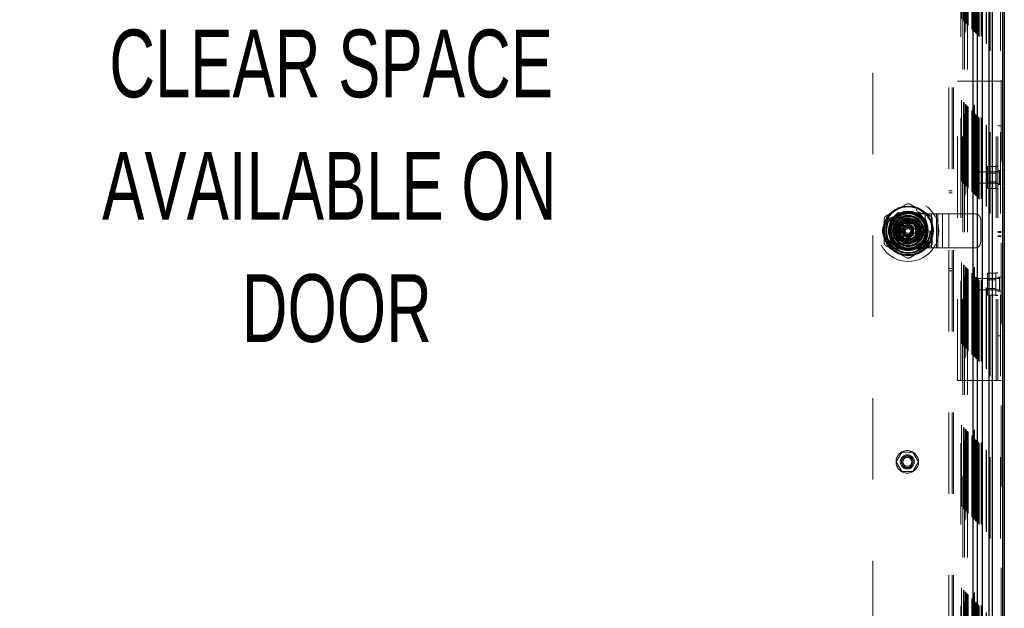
# Model space of a CAD drawing. Header units: inches. Extents: x 0.2 to 10.8, y 0.2 to 8.2.
# Tile 70 of 145: x 3.6 to 4.8, y 3.6 to 4.3. Entities that reach past the tile are written whole.
import ezdxf

# ---------------------------------------------------------------- set-up
doc = ezdxf.new("R2010")
doc.units = ezdxf.units.IN
doc.header["$MEASUREMENT"] = 0
doc.linetypes.add('HIDDEN', pattern=[0.075, 0.05, -0.025])
doc.layers.add('DIMENSIONS', color=140, linetype='Continuous')
doc.styles.add('SLDTEXTSTYLE0', font='TXT', dxfattribs={"width": 0.7})

# ---------------------------------------------------------------- blocks, each defined once
blk = doc.blocks.new('SW_NOTE_0')
at = {"layer": 'DIMENSIONS', "color": 0, "attachment_point": 2, "style": 'SLDTEXTSTYLE0'}
for s, insert, char_height in [('CLEAR SPACE', (0.3711, 0.1074), 0.083333), ('AVAILABLE ON', (0.3688, -0.0431), 0.083333), ('DOOR', (0.3781, -0.1935), 0.08333)]:
    blk.add_mtext(s, dxfattribs=dict(at, insert=insert, char_height=char_height))

msp = doc.modelspace()

# ---------------------------------------------------------------- linework, layer by layer
at = {"color": 7, "linetype": 'HIDDEN', "lineweight": 18}
for p, q in [((4.8216722, 3.0817514), (4.8216722, 5.0448509)), ((4.822258, 5.0456377), (4.822258, 3.0817514)), ((4.8075407, 3.0817514), (4.8075407, 5.0386959)), ((4.8089549, 3.0817514), (4.8089549, 5.0388685)), ((4.7937429, 3.1009119), (4.7937429, 5.0198012)), ((4.7943463, 3.1003108), (4.7943463, 5.0204034)), ((4.7954811, 3.0991544), (4.7954811, 5.0215598)), ((4.7977254, 3.0996872), (4.7977254, 5.0210269)), ((4.7984808, 3.099616), (4.7984808, 5.0210982)), ((4.8038163, 3.0908408), (4.8038163, 5.0298734)), ((4.8044322, 3.0902345), (4.8044322, 5.030482)), ((4.7806813, 5.006745), (4.7806813, 3.1139491)), ((4.7807131, 3.113944), (4.7807131, 5.0067702)), ((4.7809909, 3.1136662), (4.7809909, 5.007048)), ((4.7809909, 5.007048), (4.7809909, 3.1136662)), ((4.7812686, 3.1133884), (4.7812686, 5.0073257)), ((4.7818242, 3.1128329), (4.7818242, 5.0078813)), ((4.7864135, 3.1082436), (4.7864135, 5.0124706)), ((4.7869006, 3.1077564), (4.7869006, 5.0129577)), ((4.7874551, 5.01354), (4.7874551, 3.1071742)), ((4.7877689, 3.1068882), (4.7877689, 5.013826)), ((4.7885187, 5.0145737), (4.7885187, 3.106142)), ((4.7893148, 3.1053422), (4.7893148, 5.015372)), ((4.7894042, 5.0154627), (4.7894042, 3.1052517)), ((4.7894247, 3.1052107), (4.7894247, 5.0155034)), ((4.7909325, 3.1037177), (4.7909325, 5.0169879)), ((4.791204, 3.103453), (4.791204, 5.0172611)), ((4.7913038, 3.1033533), (4.7913038, 5.0173609)), ((4.7918464, 3.1028106), (4.7918464, 5.0179036)), ((4.7729319, 4.9989881), (4.7729319, 3.1217266)), ((4.7734175, 3.1212395), (4.7734175, 4.9994746)), ((4.7761445, 3.1185126), (4.7761445, 5.0022016)), ((4.7766598, 3.1179972), (4.7766598, 5.002717)), ((4.7771314, 5.0032015), (4.7771314, 3.1175133)), ((4.7782131, 5.0042702), (4.7782131, 3.116444)), ((4.7784052, 3.1162519), (4.7784052, 5.0044623)), ((4.7790247, 3.1156324), (4.7790247, 5.0050818)), ((4.7791853, 3.1154718), (4.7791853, 5.0052424)), ((4.7791853, 3.1154718), (4.7791853, 5.0052424)), ((4.7578691, 3.1366959), (4.7578691, 4.9839737)), ((4.7618691, 3.1366959), (4.7618691, 4.9839737)), ((4.7638691, 3.1366959), (4.7638691, 4.9839737)), ((4.7638691, 3.1366959), (4.7638691, 4.9839737)), ((4.775087, 4.9586626), (4.775087, 3.1620515)), ((4.775087, 4.9586626), (4.775087, 3.1620515)), ((4.777087, 4.9586626), (4.777087, 3.1620515)), ((4.781087, 4.9586626), (4.781087, 3.1620515)), ((4.6644203, 4.854496), (4.6644203, 3.2662182)), ((4.7688135, 4.244307), (4.7728135, 4.244307)), ((4.7688135, 3.8764181), (4.7688135, 4.244307)), ((4.7728135, 3.8764181), (4.7728135, 4.244307)), ((4.7748135, 4.244307), (4.7728135, 4.244307)), ((4.7748135, 3.8764181), (4.7748135, 4.244307)), ((4.7748135, 3.8764181), (4.7748135, 4.244307)), ((4.816258, 4.244307), (4.7748135, 4.244307)), ((4.816258, 3.8764181), (4.816258, 4.244307)), ((4.822258, 4.244307), (4.816258, 4.244307)), ((4.816258, 3.8764181), (4.816258, 4.244307)), ((4.818258, 3.8764181), (4.818258, 4.244307)), ((4.822258, 4.1894806), (4.818258, 4.1894806)), ((4.815758, 4.1396376), (4.8054802, 4.1396376)), ((4.8054802, 4.1396376), (4.8054802, 4.1328056)), ((4.815758, 4.1120848), (4.815758, 4.1398626)), ((4.818258, 4.1398626), (4.815758, 4.1398626)), ((4.822258, 4.1346542), (4.818258, 4.1346542)), ((4.8205219, 4.1346542), (4.8205219, 4.1172931)), ((4.7875358, 4.1329181), (4.7875358, 4.1190292)), ((4.8205219, 4.1329181), (4.7875358, 4.1329181)), ((4.815758, 4.1328056), (4.8054802, 4.1328056)), ((4.8054802, 4.1328056), (4.8054802, 4.1191417)), ((4.815758, 4.1314153), (4.8054802, 4.1314153)), ((4.818258, 4.1333348), (4.815758, 4.1333348)), ((4.7618691, 4.1096681), (4.7578691, 4.1096681)), ((4.7875358, 4.1190292), (4.8205219, 4.1190292)), ((4.8054802, 4.120532), (4.815758, 4.120532)), ((4.815758, 4.1191417), (4.8054802, 4.1191417)), ((4.8054802, 4.1191417), (4.8054802, 4.1123097)), ((4.815758, 4.1123097), (4.8054802, 4.1123097)), ((4.815758, 4.1186126), (4.818258, 4.1186126)), ((4.815758, 4.1120848), (4.818258, 4.1120848)), ((4.822258, 4.1172931), (4.818258, 4.1172931)), ((4.7578691, 4.1068903), (4.7618691, 4.1068903)), ((4.7175465, 4.0855541), (4.7189679, 4.088016)), ((4.7175465, 4.0855541), (4.7251233, 4.0811796)), ((4.7265447, 4.0836415), (4.7189679, 4.088016)), ((4.6950594, 4.0823293), (4.6859203, 4.0731902)), ((4.6859203, 4.0731902), (4.6859203, 4.0475239)), ((4.6951593, 4.0822294), (4.6860203, 4.0730903)), ((4.7207257, 4.0823293), (4.6950594, 4.0823293)), ((4.7208256, 4.0822294), (4.6951593, 4.0822294)), ((4.7180156, 4.0821294), (4.6979694, 4.0821294)), ((4.7079914, 4.0810916), (4.7288247, 4.0810916)), ((4.7298648, 4.0731902), (4.7207257, 4.0823293)), ((4.7251233, 4.0811796), (4.7265447, 4.0836415)), ((4.7288247, 4.0394249), (4.7288247, 4.0810916)), ((4.7288247, 4.0810916), (4.7442757, 4.0810916)), ((4.7288247, 4.0394249), (4.7288247, 4.0810916)), ((4.7299647, 4.0730903), (4.7298648, 4.0731902)), ((4.7298648, 4.0475239), (4.7298648, 4.0731902)), ((4.7365502, 4.0394249), (4.7365502, 4.0810916)), ((4.7425876, 4.0394249), (4.7425876, 4.0810916)), ((4.7442757, 4.0394249), (4.7442757, 4.0810916)), ((4.7442757, 4.0810916), (4.7503131, 4.0810916)), ((4.7503131, 4.0394249), (4.7503131, 4.0810916)), ((4.7503131, 4.0810916), (4.7580386, 4.0810916)), ((4.7580386, 4.0394249), (4.7580386, 4.0810916)), ((4.7580386, 4.0810916), (4.7902136, 4.0810916)), ((4.7580386, 4.0394249), (4.7580386, 4.0810916)), ((4.7971581, 4.0463693), (4.7971581, 4.0741471)), ((4.6784649, 4.0558827), (4.6784649, 4.0646316)), ((4.6784649, 4.0646316), (4.6813077, 4.0646316)), ((4.6813077, 4.0558827), (4.6813077, 4.0646316)), ((4.6860203, 4.0730903), (4.6860203, 4.047424)), ((4.6861202, 4.0702803), (4.6861202, 4.050234)), ((4.6953645, 4.0602571), (4.7016785, 4.0711933)), ((4.7026338, 4.0624444), (4.6966273, 4.0624444)), ((4.6992414, 4.0690082), (4.6992414, 4.0515082)), ((4.7167414, 4.0690082), (4.6992414, 4.0690082)), ((4.6992436, 4.0666349), (4.6992436, 4.0538794)), ((4.7143702, 4.069006), (4.7016147, 4.069006)), ((4.7016785, 4.0711933), (4.7143065, 4.0711933)), ((4.7026338, 4.0624444), (4.7026338, 4.0580699)), ((4.7030712, 4.0624444), (4.7026338, 4.0624444)), ((4.7030712, 4.0624444), (4.7030712, 4.0580699)), ((4.7032634, 4.0624444), (4.7030712, 4.0624444)), ((4.7039727, 4.0624444), (4.7032634, 4.0624444)), ((4.7032634, 4.0624444), (4.7032634, 4.0580699)), ((4.7044366, 4.0624444), (4.7039727, 4.0624444)), ((4.7039727, 4.0624444), (4.7039727, 4.0580699)), ((4.7044366, 4.0624444), (4.7044366, 4.0580699)), ((4.7066802, 4.0624444), (4.7044366, 4.0624444)), ((4.7066802, 4.0668188), (4.7066802, 4.0656158)), ((4.7066802, 4.0668188), (4.7093048, 4.0668188)), ((4.7066802, 4.0656158), (4.7093048, 4.0656158)), ((4.7066802, 4.0656158), (4.7066802, 4.0651784)), ((4.7066802, 4.0651784), (4.7093048, 4.0651784)), ((4.7066802, 4.0651784), (4.7066802, 4.0649862)), ((4.7066802, 4.0649862), (4.7066802, 4.064277)), ((4.7066802, 4.0649862), (4.7093048, 4.0649862)), ((4.7066802, 4.064277), (4.7066802, 4.063813)), ((4.7066802, 4.064277), (4.7093048, 4.064277)), ((4.7066802, 4.063813), (4.7093048, 4.063813)), ((4.7066802, 4.063813), (4.7066802, 4.0624444)), ((4.7093048, 4.0668188), (4.7093048, 4.0656158)), ((4.7093048, 4.0656158), (4.7093048, 4.0651784)), ((4.7093048, 4.0651784), (4.7093048, 4.0649862)), ((4.7093048, 4.0649862), (4.7093048, 4.064277)), ((4.7093048, 4.064277), (4.7093048, 4.063813)), ((4.7093048, 4.063813), (4.7093048, 4.0624444)), ((4.7115483, 4.0624444), (4.7093048, 4.0624444)), ((4.7115483, 4.0624444), (4.7115483, 4.0580699)), ((4.7120123, 4.0624444), (4.7115483, 4.0624444)), ((4.7127216, 4.0624444), (4.7120123, 4.0624444)), ((4.7120123, 4.0624444), (4.7120123, 4.0580699)), ((4.7127216, 4.0624444), (4.7127216, 4.0580699)), ((4.7129138, 4.0624444), (4.7127216, 4.0624444)), ((4.7129138, 4.0624444), (4.7129138, 4.0580699)), ((4.7133512, 4.0624444), (4.7129138, 4.0624444)), ((4.7133512, 4.0624444), (4.7133512, 4.0580699)), ((4.7193577, 4.0624444), (4.7133512, 4.0624444)), ((4.7143065, 4.0711933), (4.7206204, 4.0602571)), ((4.7167414, 4.0515082), (4.7167414, 4.0690082)), ((4.7167414, 4.0538794), (4.7167414, 4.0666349)), ((4.7261244, 4.0663814), (4.717053, 4.0663814)), ((4.7193577, 4.0624444), (4.7192979, 4.0625478)), ((4.7217414, 4.0541471), (4.7217414, 4.0663693)), ((4.7234081, 4.0647027), (4.7217414, 4.0663693)), ((4.7217414, 4.0663693), (4.7284081, 4.0663693)), ((4.7234081, 4.0558138), (4.7234081, 4.0647027)), ((4.7234081, 4.0647027), (4.7267414, 4.0647027)), ((4.7267414, 4.0647027), (4.7284081, 4.0663693)), ((4.7267414, 4.0647027), (4.7267414, 4.0558138)), ((4.7284081, 4.0663693), (4.7284081, 4.0541471)), ((4.7298648, 4.050234), (4.7298648, 4.0702803)), ((4.7299647, 4.047424), (4.7299647, 4.0730903)), ((4.6784649, 4.0558827), (4.6813077, 4.0558827)), ((4.7016785, 4.049321), (4.6953645, 4.0602571)), ((4.7026338, 4.0580699), (4.6966273, 4.0580699)), ((4.6992414, 4.0515082), (4.7167414, 4.0515082)), ((4.7016147, 4.0515082), (4.7143702, 4.0515082)), ((4.7143065, 4.049321), (4.7016785, 4.049321)), ((4.7018683, 4.0511966), (4.7018683, 4.0421252)), ((4.7030712, 4.0580699), (4.7026338, 4.0580699)), ((4.7032634, 4.0580699), (4.7030712, 4.0580699)), ((4.7039727, 4.0580699), (4.7032634, 4.0580699)), ((4.7044366, 4.0580699), (4.7039727, 4.0580699)), ((4.7066802, 4.0580699), (4.7044366, 4.0580699)), ((4.7066802, 4.0580699), (4.7066802, 4.0567013)), ((4.7066802, 4.0567013), (4.7093048, 4.0567013)), ((4.7066802, 4.0567013), (4.7066802, 4.0562373)), ((4.7066802, 4.0562373), (4.7066802, 4.0555281)), ((4.7066802, 4.0562373), (4.7093048, 4.0562373)), ((4.7066802, 4.0555281), (4.7093048, 4.0555281)), ((4.7066802, 4.0555281), (4.7066802, 4.0553359)), ((4.7066802, 4.0553359), (4.7093048, 4.0553359)), ((4.7066802, 4.0553359), (4.7066802, 4.0548984)), ((4.7066802, 4.0548984), (4.7093048, 4.0548984)), ((4.7066802, 4.0548984), (4.7066802, 4.0536954)), ((4.7066802, 4.0536954), (4.7093048, 4.0536954)), ((4.7093048, 4.0580699), (4.7093048, 4.0567013)), ((4.7115483, 4.0580699), (4.7093048, 4.0580699)), ((4.7093048, 4.0567013), (4.7093048, 4.0562373)), ((4.7093048, 4.0562373), (4.7093048, 4.0555281)), ((4.7093048, 4.0555281), (4.7093048, 4.0553359)), ((4.7093048, 4.0553359), (4.7093048, 4.0548984)), ((4.7093048, 4.0548984), (4.7093048, 4.0536954)), ((4.7120123, 4.0580699), (4.7115483, 4.0580699)), ((4.7127216, 4.0580699), (4.7120123, 4.0580699)), ((4.7129138, 4.0580699), (4.7127216, 4.0580699)), ((4.7133512, 4.0580699), (4.7129138, 4.0580699)), ((4.7193577, 4.0580699), (4.7133512, 4.0580699)), ((4.7206204, 4.0602571), (4.7143065, 4.049321)), ((4.7192979, 4.0579664), (4.7193577, 4.0580699)), ((4.7234081, 4.0558138), (4.7217414, 4.0541471)), ((4.7284081, 4.0541471), (4.7217414, 4.0541471)), ((4.7267414, 4.0558138), (4.7234081, 4.0558138)), ((4.7267414, 4.0558138), (4.7284081, 4.0541471)), ((4.822258, 4.0594407), (4.818258, 4.0594407)), ((4.822258, 4.0591738), (4.818258, 4.0591738)), ((4.822258, 4.0590136), (4.818258, 4.0590136)), ((4.822258, 4.0584668), (4.818258, 4.0584668)), ((4.822258, 4.0581809), (4.818258, 4.0581809)), ((4.822258, 4.0541242), (4.818258, 4.0541242)), ((4.822258, 4.053441), (4.818258, 4.053441)), ((4.818258, 4.0532959), (4.822258, 4.0532959)), ((4.822258, 4.0531848), (4.818258, 4.0531848)), ((4.6859203, 4.0475239), (4.6950594, 4.0383849)), ((4.6950594, 4.0383849), (4.6951593, 4.0382849)), ((4.6950594, 4.0383849), (4.7207257, 4.0383849)), ((4.6951593, 4.0382849), (4.7208256, 4.0382849)), ((4.6979694, 4.0383849), (4.7180156, 4.0383849)), ((4.7079914, 4.0394249), (4.7288247, 4.0394249)), ((4.7251233, 4.0393346), (4.7175465, 4.0349602)), ((4.7265447, 4.0368727), (4.7189679, 4.0324983)), ((4.7207257, 4.0383849), (4.7298648, 4.0475239)), ((4.7208256, 4.0382849), (4.7299647, 4.047424)), ((4.7265447, 4.0368727), (4.7251233, 4.0393346)), ((4.7288247, 4.0394249), (4.7442757, 4.0394249)), ((4.7442757, 4.0394249), (4.7503131, 4.0394249)), ((4.7503131, 4.0394249), (4.7580386, 4.0394249)), ((4.7580386, 4.0394249), (4.7902136, 4.0394249)), ((4.7189679, 4.0324983), (4.7175465, 4.0349602)), ((4.7578691, 4.0138348), (4.7618691, 4.0138348)), ((4.7578691, 4.011057), (4.7618691, 4.011057)), ((4.7875358, 4.0016959), (4.7875358, 3.987807)), ((4.8205219, 4.0016959), (4.7875358, 4.0016959)), ((4.815758, 4.0084154), (4.8054802, 4.0084154)), ((4.8054802, 4.0084154), (4.8054802, 4.0015834)), ((4.815758, 4.0015834), (4.8054802, 4.0015834)), ((4.8054802, 4.0015834), (4.8054802, 3.9879195)), ((4.815758, 3.9808626), (4.815758, 4.0086403)), ((4.818258, 4.0086403), (4.815758, 4.0086403)), ((4.818258, 4.0021126), (4.815758, 4.0021126)), ((4.822258, 4.003432), (4.818258, 4.003432)), ((4.8205219, 4.003432), (4.8205219, 3.9860709)), ((4.815758, 4.0001931), (4.8054802, 4.0001931)), ((4.8054802, 3.9893098), (4.815758, 3.9893098)), ((4.7875358, 3.987807), (4.8205219, 3.987807)), ((4.815758, 3.9879195), (4.8054802, 3.9879195)), ((4.8054802, 3.9879195), (4.8054802, 3.9810875)), ((4.815758, 3.9810875), (4.8054802, 3.9810875)), ((4.815758, 3.9873903), (4.818258, 3.9873903)), ((4.815758, 3.9808626), (4.818258, 3.9808626)), ((4.822258, 3.9860709), (4.818258, 3.9860709)), ((4.822258, 3.9312445), (4.818258, 3.9312445)), ((4.7688135, 3.8764181), (4.7728135, 3.8764181)), ((4.7748135, 3.8764181), (4.7728135, 3.8764181)), ((4.816258, 3.8764181), (4.7748135, 3.8764181)), ((4.822258, 3.8764181), (4.816258, 3.8764181)), ((4.6999772, 3.7880145), (4.6931452, 3.7761812)), ((4.7136412, 3.7880145), (4.6999772, 3.7880145)), ((4.7204732, 3.7761812), (4.7136412, 3.7880145)), ((4.6931452, 3.7761812), (4.6999772, 3.7643479)), ((4.7136412, 3.7643479), (4.7204732, 3.7761812)), ((4.6999772, 3.7643479), (4.7136412, 3.7643479))]:
    msp.add_line(p, q, dxfattribs=at)
at = {"color": 7, "linetype": 'Continuous', "lineweight": 25}
for p, q in [((4.8245006, 3.0817514), (4.8245006, 5.0448509)), ((4.826258, 5.0456377), (4.826258, 3.0817514)), ((4.8075407, 3.0817514), (4.8075407, 5.0386959)), ((4.8117833, 3.0817514), (4.8117833, 5.0388685)), ((4.7994203, 3.0991544), (4.7994203, 5.0215598)), ((4.7874551, 5.01354), (4.7874551, 3.1071742)), ((4.793364, 3.1052107), (4.793364, 5.0155034)), ((4.6915883, 4.0693824), (4.6915883, 4.0511318)), ((4.7243967, 4.0693824), (4.7243967, 4.0511318))]:
    msp.add_line(p, q, dxfattribs=at)
at = {"color": 7, "linetype": 'HIDDEN', "lineweight": 18, "flags": 128}
for points in [[(4.7227563, 4.0858287), (4.7192922, 4.087537), (4.718805, 4.0877338)], [(4.7263817, 4.0833593), (4.7259677, 4.0836829), (4.7227563, 4.0858287)], [(4.6787908, 4.0646316), (4.6787175, 4.0641112), (4.6784649, 4.0602571)], [(4.6784649, 4.0602571), (4.6787175, 4.056403), (4.6787908, 4.0558827)], [(4.7227563, 4.0346855), (4.7259677, 4.0368313), (4.7263817, 4.0371549)], [(4.718805, 4.0327805), (4.7192922, 4.0329772), (4.7227563, 4.0346855)]]:
    msp.add_lwpolyline(points, dxfattribs=at)
at = {"color": 7, "linetype": 'HIDDEN', "lineweight": 18}
for centre, radius in [((4.7079925, 4.0602571), 0.0376111), ((4.7079203, 4.0603571), 0.0291667), ((4.7079925, 4.0602571), 0.0276886), ((4.7079925, 4.0602571), 0.0276684), ((4.7079925, 4.0602571), 0.0272623), ((4.7079925, 4.0602571), 0.0266842), ((4.6943135, 4.060307), 0.0180556), ((4.6943135, 4.060307), 0.0163889), ((4.6943135, 4.060307), 0.0163889), ((4.7079925, 4.0602571), 0.0241689), ((4.7079925, 4.0602571), 0.0240595), ((4.7079925, 4.0602571), 0.0225284), ((4.7079925, 4.0602571), 0.0222835), ((4.7079925, 4.0602571), 0.0213255), ((4.7079925, 4.0602571), 0.0180446), ((4.7079925, 4.0602571), 0.0176072), ((4.7079925, 4.0602571), 0.0176072), ((4.7079925, 4.0602571), 0.0174978), ((4.7079925, 4.0602571), 0.0158574), ((4.7079925, 4.0602571), 0.0139983), ((4.7079925, 4.0602571), 0.0133421), ((4.6943135, 4.060307), 0.0104167), ((4.6943135, 4.060307), 0.0092222), ((4.6943135, 4.060307), 0.0058889), ((4.7079925, 4.0602571), 0.0114829), ((4.7079925, 4.0602571), 0.0109361), ((4.7079925, 4.0602571), 0.0108268), ((4.7079925, 4.0602571), 0.0099519), ((4.7079925, 4.0602571), 0.0065617), ((4.7079925, 4.0602571), 0.0053773), ((4.7079925, 4.0602571), 0.0052198), ((4.7068092, 3.7761812), 0.0138889), ((4.7068092, 3.7761812), 0.0086806), ((4.7068092, 3.7761812), 0.0073611), ((4.7068092, 3.7761812), 0.0069444), ((4.7068092, 3.7761812), 0.0054417)]:
    msp.add_circle(centre, radius, dxfattribs=at)
at = {"color": 7, "linetype": 'Continuous', "lineweight": 25}
for radius in [0.0306212, 0.0241876, 0.0238783, 0.0229659, 0.0218723, 0.0214036, 0.0120297]:
    msp.add_circle((4.7079925, 4.0602571), radius, dxfattribs=at)
at = {"color": 7, "linetype": 'HIDDEN', "lineweight": 18}
for centre, radius, start, end in [((4.7079925, 4.0602571), 0.0295276, 120, 171.4803757), ((4.7079925, 4.0602571), 0.0295276, 68.5196243, 120), ((4.7079914, 4.0602582), 0.0208333, 90, 270), ((4.7079925, 4.0602571), 0.0191382, 18.6629249, 251.3370751), ((4.7079925, 4.0602571), 0.0145451, 7.3528467, 175.552299), ((4.7079925, 4.0602571), 0.0147638, 10.98225, 167.5591528), ((4.7079925, 4.0602571), 0.0295276, 0, 51.4803757), ((4.7902136, 4.0741471), 0.0069444, 0, 90), ((4.7079925, 4.0602571), 0.0115352, 168.5459072, 169.0697518), ((4.7079925, 4.0602571), 0.0115352, 108.5459072, 131.4540928), ((4.7079925, 4.0602571), 0.0076553, 16.6015496, 163.3984504), ((4.7079925, 4.0602571), 0.0072178, 17.6397014, 162.3602986), ((4.7079925, 4.0602571), 0.0191382, 251.3370751, 18.6629249), ((4.7079925, 4.0602571), 0.0030534, 115.4548319, 134.2475009), ((4.7079925, 4.0602571), 0.0030534, 45.7524991, 64.5451681), ((4.7079925, 4.0602571), 0.0115352, 48.5459072, 71.4540928), ((4.7079925, 4.0602571), 0.0115352, 10.9302482, 11.4540928), ((4.7079925, 4.0602571), 0.0295276, 188.5196243, 240), ((4.7079925, 4.0602571), 0.0147638, 191.9005369, 270), ((4.7079925, 4.0602571), 0.0145451, 189.0369276, 270), ((4.7079925, 4.0602571), 0.0115352, 190.9302482, 191.4540928), ((4.7079925, 4.0602571), 0.0115352, 228.5459072, 251.4540928), ((4.7079925, 4.0602571), 0.0076553, 196.6015496, 343.3984504), ((4.7079925, 4.0602571), 0.0072178, 197.6397014, 342.3602986), ((4.7079925, 4.0602571), 0.0030534, 225.7524991, 244.5451681), ((4.7079925, 4.0602571), 0.0145451, 270, 354.2412475), ((4.7079925, 4.0602571), 0.0147638, 270, 349.2593124), ((4.7079925, 4.0602571), 0.0030534, 295.4548319, 314.2475009), ((4.7079925, 4.0602571), 0.0115352, 288.5459072, 311.4540928), ((4.7079925, 4.0602571), 0.0115352, 348.5459072, 349.0697518), ((4.7079925, 4.0602571), 0.0295276, 308.5196243, 0), ((4.7902136, 4.0463693), 0.0069444, 270, 0), ((4.7079925, 4.0602571), 0.0295276, 240, 291.4803757)]:
    msp.add_arc(centre, radius, start, end, dxfattribs=at)
at = {"color": 7, "linetype": 'Continuous', "lineweight": 25}
for radius, start, end in [(0.0185914, 40.1191669, 139.8808331), (0.0187715, 150.9137041, 209.0862959), (0.0187715, 330.9137041, 29.0862959), (0.0185914, 220.1191669, 319.8808331)]:
    msp.add_arc((4.7079925, 4.0602571), radius, start, end, dxfattribs=at)
at = {"color": 7, "linetype": 'HIDDEN', "lineweight": 18}
for points, knots in [([(4.7773462, 5.0034046), (4.7773479, 4.9991151), (4.7773517, 4.9894646), (4.7773497, 4.9743632), (4.7773488, 4.9582719), (4.7773495, 4.9350521), (4.7773493, 4.9047771), (4.7773494, 4.8351091), (4.7773493, 4.6981603), (4.7773494, 4.4312703), (4.777349, 4.0240563), (4.7773504, 3.6041168), (4.7773482, 3.3179776), (4.7773497, 3.2082574), (4.7773486, 3.182214), (4.7773501, 3.1598207), (4.7773511, 3.1417549), (4.7773451, 3.1290801), (4.7773393, 3.1211856), (4.7773325, 3.1175407), (4.7773321, 3.117324)], [0, 0, 0, 0, 0.006822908, 0.015350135, 0.024020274, 0.032417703, 0.052283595, 0.072175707, 0.143231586, 0.27011444, 0.49669096, 0.79094618, 0.938070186, 0.9518241, 0.965467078, 0.979494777, 0.987442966, 0.994202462, 0.999655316, 1, 1, 1, 1]), ([(4.7058053, 4.0930898), (4.7061373, 4.0932815), (4.7064878, 4.0934267), (4.7072252, 4.093625), (4.7076099, 4.0936757), (4.7083714, 4.093676), (4.7087583, 4.0936251), (4.7094929, 4.0934281), (4.7098477, 4.0932815), (4.7101797, 4.0930898)], [0, 0, 0, 0, 0.25, 0.25, 0.5, 0.5, 0.75, 0.75, 1, 1, 1, 1]), ([(4.6784649, 4.0747793), (4.6784649, 4.0751627), (4.6785145, 4.0755388), (4.6787115, 4.0762766), (4.6788598, 4.0766351), (4.6792403, 4.0772947), (4.6794779, 4.0776043), (4.6800158, 4.078142), (4.6803201, 4.078376), (4.6806522, 4.0785677)], [0, 0, 0, 0, 0.25, 0.25, 0.5, 0.5, 0.75, 0.75, 1, 1, 1, 1]), ([(4.7353328, 4.0785677), (4.7356649, 4.078376), (4.7359658, 4.078145), (4.7365062, 4.0776055), (4.7367426, 4.0772978), (4.7371236, 4.0766384), (4.7372729, 4.0762779), (4.7374696, 4.0755432), (4.7375201, 4.0751627), (4.7375201, 4.0747793)], [0, 0, 0, 0, 0.25, 0.25, 0.5, 0.5, 0.75, 0.75, 1, 1, 1, 1]), ([(4.7284197, 4.0663814), (4.7284197, 4.0663814), (4.7283568, 4.0663814), (4.7281189, 4.0663814), (4.7279432, 4.0663814), (4.7275156, 4.0663814), (4.7272602, 4.0663814), (4.7267143, 4.0663814), (4.7264202, 4.0663814), (4.7261244, 4.0663814)], [0, 0, 0, 0, 0.25, 0.25, 0.5, 0.5, 0.75, 0.75, 1, 1, 1, 1]), ([(4.818258, 4.054251), (4.8189246, 4.0542526), (4.8202579, 4.0542557), (4.8215913, 4.0542526), (4.822258, 4.054251)], [0, 0, 0, 0, 0.499954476, 1, 1, 1, 1]), ([(4.6806522, 4.0419466), (4.6803201, 4.0421383), (4.6800192, 4.0423693), (4.6794787, 4.0429087), (4.6792424, 4.0432165), (4.6788614, 4.0438758), (4.6787121, 4.0442363), (4.6785154, 4.044971), (4.6784649, 4.0453516), (4.6784649, 4.045735)], [0, 0, 0, 0, 0.25, 0.25, 0.5, 0.5, 0.75, 0.75, 1, 1, 1, 1]), ([(4.7018683, 4.0421252), (4.7018683, 4.0418292), (4.7018683, 4.0415393), (4.7018683, 4.0409891), (4.7018683, 4.0407364), (4.7018683, 4.0400916), (4.7018683, 4.03983), (4.7018683, 4.03983)], [0, 0, 0, 0, 0.25, 0.25, 0.5, 0.5, 1, 1, 1, 1]), ([(4.7375201, 4.045735), (4.7375201, 4.0453516), (4.7374705, 4.0449755), (4.7372735, 4.0442377), (4.7371251, 4.0438792), (4.7367447, 4.0432195), (4.7365071, 4.04291), (4.7359692, 4.0423723), (4.7356649, 4.0421383), (4.7353328, 4.0419466)], [0, 0, 0, 0, 0.25, 0.25, 0.5, 0.5, 0.75, 0.75, 1, 1, 1, 1]), ([(4.7101797, 4.0274244), (4.7098477, 4.0272327), (4.7094972, 4.0270876), (4.7087598, 4.0268893), (4.7083751, 4.0268385), (4.7076136, 4.0268382), (4.7072267, 4.0268892), (4.7064921, 4.0270862), (4.7061373, 4.0272327), (4.7058053, 4.0274244)], [0, 0, 0, 0, 0.25, 0.25, 0.5, 0.5, 0.75, 0.75, 1, 1, 1, 1])]:
    msp.add_open_spline(points, degree=3, knots=knots, dxfattribs=at)
for points in [[(4.6806522, 4.0785677), (4.6848298, 4.0809797), (4.6890202, 4.083399), (4.6932287, 4.0858287)], [(4.6932287, 4.0858287), (4.6974372, 4.0882585), (4.7016276, 4.0906778), (4.7058053, 4.0930898)], [(4.7189679, 4.088016), (4.7160287, 4.0897129), (4.7131003, 4.0914036), (4.7101797, 4.0930898)], [(4.6784649, 4.0646316), (4.6784649, 4.0680254), (4.6784649, 4.0714069), (4.6784649, 4.0747793)], [(4.7353328, 4.0785677), (4.7324122, 4.0802539), (4.7294838, 4.0819446), (4.7265447, 4.0836415)], [(4.7375201, 4.0747793), (4.7375201, 4.0699553), (4.7375201, 4.0651166), (4.7375201, 4.0602571)], [(4.6784649, 4.045735), (4.6784649, 4.0491074), (4.6784649, 4.0524888), (4.6784649, 4.0558827)], [(4.7375201, 4.0602571), (4.7375201, 4.0553976), (4.7375201, 4.0505589), (4.7375201, 4.045735)], [(4.6932287, 4.0346855), (4.6890202, 4.0371153), (4.6848298, 4.0395346), (4.6806522, 4.0419466)], [(4.7353328, 4.0419466), (4.7324122, 4.0402604), (4.7294838, 4.0385697), (4.7265447, 4.0368727)], [(4.7058053, 4.0274244), (4.7016276, 4.0298364), (4.6974372, 4.0322558), (4.6932287, 4.0346855)], [(4.7189679, 4.0324983), (4.7160287, 4.0308014), (4.7131003, 4.0291106), (4.7101797, 4.0274244)]]:
    msp.add_open_spline(points, degree=3, dxfattribs=at)
at = {"color": 7, "linetype": 'Continuous', "lineweight": 25}
for points, knots in [([(4.6936734, 4.0721148), (4.6935783, 4.072), (4.6934257, 4.0718448), (4.6930718, 4.071466), (4.6928715, 4.0712424), (4.6924815, 4.0707612), (4.6922878, 4.0705), (4.6919217, 4.0699548), (4.6917497, 4.0696727), (4.6915883, 4.0693824)], [0, 0, 0, 0, 0.25, 0.25, 0.5, 0.5, 0.75, 0.75, 1, 1, 1, 1]), ([(4.6937755, 4.0482772), (4.6937755, 4.0482772), (4.6937755, 4.0483125), (4.6937755, 4.0484482), (4.6937755, 4.0485505), (4.6937755, 4.0488116), (4.6937755, 4.0489691), (4.6937755, 4.0493321), (4.6937755, 4.0495385), (4.6937755, 4.0502), (4.6937755, 4.050708), (4.6937755, 4.0517938), (4.6937755, 4.0523632), (4.6937755, 4.0535385), (4.6937755, 4.0541481), (4.6937755, 4.0553662), (4.6937755, 4.0559775), (4.6937755, 4.0578158), (4.6937755, 4.059047), (4.6937755, 4.0615162), (4.6937755, 4.0627597), (4.6937755, 4.0652237), (4.6937755, 4.0664548), (4.6937755, 4.068201), (4.6937755, 4.0687713), (4.6937755, 4.0698466), (4.6937755, 4.0703458), (4.6937755, 4.0712225), (4.6937755, 4.0715819), (4.6937755, 4.0719688), (4.6937755, 4.0720688), (4.6937755, 4.0722022), (4.6937755, 4.0722371), (4.6937755, 4.0722371)], [0, 0, 0, 0, 0.03125, 0.03125, 0.0625, 0.0625, 0.09375, 0.09375, 0.125, 0.125, 0.1875, 0.1875, 0.25, 0.25, 0.3125, 0.3125, 0.375, 0.375, 0.5, 0.5, 0.625, 0.625, 0.75, 0.75, 0.8125, 0.8125, 0.875, 0.875, 0.9375, 0.9375, 0.96875, 0.96875, 1, 1, 1, 1]), ([(4.7222095, 4.0722371), (4.7222095, 4.0722371), (4.7222095, 4.0722018), (4.7222095, 4.072066), (4.7222095, 4.0719637), (4.7222095, 4.0717027), (4.7222095, 4.0715452), (4.7222095, 4.0711822), (4.7222095, 4.0709757), (4.7222095, 4.0703143), (4.7222095, 4.0698063), (4.7222095, 4.0687205), (4.7222095, 4.0681511), (4.7222095, 4.0669758), (4.7222095, 4.0663662), (4.7222095, 4.065148), (4.7222095, 4.0645367), (4.7222095, 4.0626984), (4.7222095, 4.0614672), (4.7222095, 4.0589981), (4.7222095, 4.0577546), (4.7222095, 4.0552905), (4.7222095, 4.0540595), (4.7222095, 4.0523133), (4.7222095, 4.0517429), (4.7222095, 4.0506677), (4.7222095, 4.0501684), (4.7222095, 4.0492918), (4.7222095, 4.0489323), (4.7222095, 4.0485455), (4.7222095, 4.0484455), (4.7222095, 4.048312), (4.7222095, 4.0482772), (4.7222095, 4.0482772)], [0, 0, 0, 0, 0.03125, 0.03125, 0.0625, 0.0625, 0.09375, 0.09375, 0.125, 0.125, 0.1875, 0.1875, 0.25, 0.25, 0.3125, 0.3125, 0.375, 0.375, 0.5, 0.5, 0.625, 0.625, 0.75, 0.75, 0.8125, 0.8125, 0.875, 0.875, 0.9375, 0.9375, 0.96875, 0.96875, 1, 1, 1, 1]), ([(4.7243967, 4.0693824), (4.7242354, 4.0696724), (4.7240641, 4.0699534), (4.7237011, 4.0704943), (4.7235065, 4.0707574), (4.7231145, 4.0712413), (4.7229144, 4.0714647), (4.722561, 4.0718429), (4.7224067, 4.072), (4.7223116, 4.0721148)], [0, 0, 0, 0, 0.25, 0.25, 0.5, 0.5, 0.75, 0.75, 1, 1, 1, 1]), ([(4.6936734, 4.0483995), (4.6935783, 4.0485142), (4.6934257, 4.0486694), (4.6930718, 4.0490483), (4.6928715, 4.0492719), (4.6924815, 4.0497531), (4.6922878, 4.0500143), (4.6919217, 4.0505595), (4.6917497, 4.0508416), (4.6915883, 4.0511318)], [0, 0, 0, 0, 0.25, 0.25, 0.5, 0.5, 0.75, 0.75, 1, 1, 1, 1]), ([(4.7243967, 4.0511318), (4.7242354, 4.0508418), (4.7240641, 4.0505609), (4.7237011, 4.05002), (4.7235065, 4.0497568), (4.7231145, 4.0492729), (4.7229144, 4.0490496), (4.722561, 4.0486713), (4.7224067, 4.0485143), (4.7223116, 4.0483995)], [0, 0, 0, 0, 0.25, 0.25, 0.5, 0.5, 0.75, 0.75, 1, 1, 1, 1])]:
    msp.add_open_spline(points, degree=3, knots=knots, dxfattribs=at)

# ---------------------------------------------------------------- block references
at = {"layer": 'DIMENSIONS'}
msp.add_blockref('SW_NOTE_0', (3.6263605, 4.2004907), dxfattribs=at)

doc.saveas('drawing.dxf')
